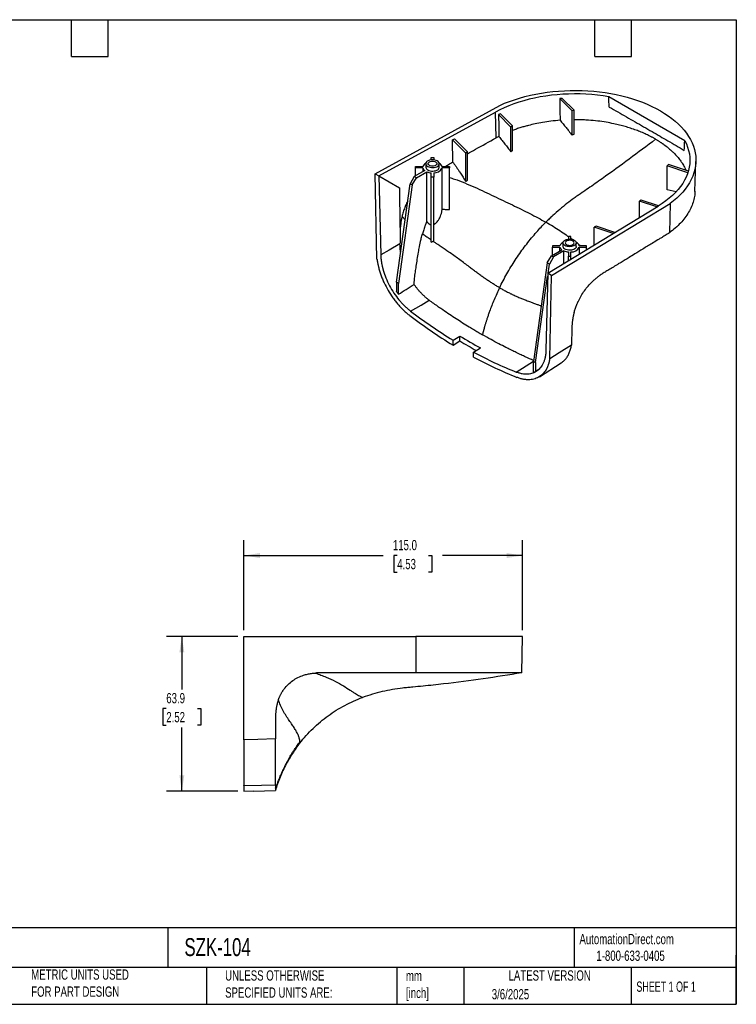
# Model space of a CAD drawing. Header units: millimetres. Extents: x 13 to 546, y 13 to 419.
# Tile 3 of 3: x 250 to 546, y 13 to 419. Entities that reach past the tile are written whole.
import ezdxf

# ---------------------------------------------------------------- set-up
doc = ezdxf.new("R2010")
doc.units = ezdxf.units.MM
doc.header["$LTSCALE"] = 2
doc.linetypes.add('SLD-Solid', pattern=[0])
doc.layers.add('DIMENSIONS', color=140, linetype='SLD-Solid', lineweight=25)
doc.layers.add('TEXT', color=140, linetype='SLD-Solid', lineweight=25)
doc.styles.add('SLDTEXTSTYLE0', font='TXT', dxfattribs={"width": 0.7})
doc.styles.add('SLDTEXTSTYLE1', font='TXT', dxfattribs={"width": 0.65})
doc.dimstyles.new('SLDDIMSTYLE0', dxfattribs={"dimtxt": 4.316016, "dimasz": 6.604, "dimexe": 0, "dimexo": 0.0625, "dimgap": 1.079004, "dimtad": 0, "dimtih": 1, "dimtoh": 1, "dimrnd": 1e-09, "dimzin": 4, "dimdsep": 46, "dimtxsty": 'SLDTEXTSTYLE0', "dimsah": 1, "dimcen": 0.09, "dimadec": 0, "dimazin": 1, "dimtfac": 1, "dimtofl": 0, "dimtmove": 0, "dimatfit": 3, "dimfxl": 0, "dimfrac": 2, "dimtolj": 1, "dimtzin": 12, "dimarcsym": 0})
doc.dimstyles.new('SLDDIMSTYLE1', dxfattribs={"dimtxt": 4.316016, "dimasz": 6.604, "dimexe": 0, "dimexo": 0.0625, "dimgap": 1.079004, "dimtad": 0, "dimtih": 1, "dimtoh": 1, "dimrnd": 1e-09, "dimzin": 12, "dimdsep": 46, "dimtxsty": 'SLDTEXTSTYLE0', "dimsah": 1, "dimcen": 0.09, "dimadec": 0, "dimazin": 3, "dimtfac": 1, "dimtofl": 0, "dimtmove": 0, "dimatfit": 3, "dimfxl": 0, "dimfrac": 2, "dimtolj": 1, "dimtzin": 12, "dimarcsym": 0})

# ---------------------------------------------------------------- blocks, each defined once
blk = doc.blocks.new('_D_1')
at = {"layer": 'DIMENSIONS'}
for p, q in [((340.41, 164.55), (311, 164.55)), ((317.35, 164.55), (317.35, 142.58)), ((310.94, 134.75), (309.49, 134.75)), ((309.49, 134.75), (309.49, 127.89)), ((323.77, 134.75), (325.21, 134.75)), ((325.21, 134.75), (325.21, 127.89)), ((309.49, 127.89), (310.94, 127.89)), ((317.35, 100.64), (317.35, 126.93)), ((325.21, 127.89), (323.77, 127.89)), ((340.41, 100.64), (311, 100.64))]:
    blk.add_line(p, q, dxfattribs=at)
for points in [[(317.35, 164.55), (316.34, 157.95), (318.37, 157.95)], [(317.35, 100.64), (318.37, 107.24), (316.34, 107.24)]]:
    blk.add_solid(points, dxfattribs=at)
at = {"layer": 'DIMENSIONS', "char_height": 4.233, "attachment_point": 1, "style": 'SLDTEXTSTYLE0'}
for s, insert in [('63.9', (310.94, 141.18)), ('2.52', (310.94, 133.35))]:
    blk.add_mtext(s, dxfattribs=dict(at, insert=insert))
blk = doc.blocks.new('_D_2')
at = {"layer": 'DIMENSIONS'}
for p, q in [((342.95, 167.09), (342.95, 204.28)), ((457.95, 167.09), (457.95, 204.28)), ((342.95, 197.93), (400.38, 197.93)), ((406.22, 197.93), (404.77, 197.93)), ((404.77, 197.93), (404.77, 191.08)), ((419.05, 197.93), (420.5, 197.93)), ((420.5, 197.93), (420.5, 191.08)), ((457.95, 197.93), (424.9, 197.93)), ((404.77, 191.08), (406.22, 191.08)), ((420.5, 191.08), (419.05, 191.08))]:
    blk.add_line(p, q, dxfattribs=at)
for points in [[(342.95, 197.93), (349.55, 196.92), (349.55, 198.95)], [(457.95, 197.93), (451.34, 198.95), (451.34, 196.92)]]:
    blk.add_solid(points, dxfattribs=at)
at = {"layer": 'DIMENSIONS', "char_height": 4.233, "attachment_point": 1, "style": 'SLDTEXTSTYLE0'}
for s, insert in [('115.0', (404.43, 204.36)), ('4.53', (406.22, 196.53))]:
    blk.add_mtext(s, dxfattribs=dict(at, insert=insert))

msp = doc.modelspace()

# ---------------------------------------------------------------- linework, layer by layer
for p, q in [((473.245, 386.565), (478.366, 381.445)), ((474.325, 386.64), (479.232, 381.733)), ((524.839, 369.132), (493.465, 387.244)), ((397.076, 355.532), (448.584, 383.749)), ((398.69, 354.601), (446.757, 380.933)), ((446.989, 370.304), (446.757, 380.933)), ((447.989, 379.911), (453.093, 374.808)), ((448.759, 380.296), (453.825, 375.23)), ((479.232, 381.733), (478.366, 381.445)), ((478.366, 371.471), (478.366, 381.445)), ((479.232, 371.825), (479.232, 381.733)), ((453.825, 375.23), (453.093, 374.808)), ((453.093, 364.593), (453.093, 374.808)), ((453.825, 365.043), (453.825, 375.23)), ((429.022, 369.543), (429.795, 369.966)), ((429.795, 369.966), (435.253, 364.509)), ((479.232, 371.825), (478.366, 371.471)), ((429.172, 360.351), (429.022, 369.543)), ((429.022, 369.543), (434.495, 364.071)), ((420.264, 361.216), (420.264, 362.226)), ((420.264, 362.226), (421.264, 362.226)), ((421.264, 362.226), (421.264, 361.216)), ((435.253, 364.509), (434.495, 364.071)), ((434.495, 352.275), (434.495, 364.071)), ((435.253, 352.821), (435.253, 364.509)), ((413.764, 357.897), (413.764, 358.474)), ((413.764, 358.474), (416.795, 358.474)), ((416.795, 357.897), (413.764, 357.897)), ((413.764, 354.634), (413.764, 357.897)), ((416.795, 357.897), (416.795, 356.384)), ((418.014, 359.655), (418.014, 358.185)), ((423.514, 358.185), (423.514, 359.655)), ((424.732, 358.474), (427.764, 358.474)), ((427.764, 357.897), (424.732, 357.897)), ((424.732, 340.904), (424.732, 357.897)), ((427.764, 358.474), (427.764, 357.897)), ((427.764, 340.71), (427.764, 357.897)), ((518.123, 359.282), (517.623, 358.782)), ((517.623, 348.809), (517.623, 358.782)), ((526.126, 355.948), (517.623, 358.782)), ((526.312, 356.553), (518.123, 359.282)), ((529.051, 348.236), (529.445, 360.509)), ((397.076, 355.532), (398.69, 354.601)), ((397.865, 320.271), (397.076, 355.532)), ((398.69, 354.601), (399.419, 322.009)), ((398.69, 354.601), (407.083, 349.754)), ((413.268, 354.348), (411.551, 351.374)), ((412.4, 350.885), (414.117, 353.858)), ((417.543, 356.816), (413.268, 354.348)), ((414.117, 353.858), (413.268, 354.348)), ((414.117, 353.858), (418.392, 356.326)), ((418.392, 335.809), (418.392, 356.326)), ((420.264, 354.144), (420.264, 355.894)), ((421.264, 354.144), (420.264, 354.144)), ((420.264, 327.276), (420.264, 354.144)), ((421.264, 355.894), (421.264, 354.144)), ((421.264, 327.78), (421.264, 354.144)), ((405.844, 310.7), (411.551, 351.374)), ((412.4, 350.885), (406.692, 310.21)), ((411.551, 351.374), (412.4, 350.885)), ((521.296, 348.066), (517.623, 348.809)), ((468.294, 314.419), (513.908, 342.168)), ((469.908, 313.487), (518.786, 343.222)), ((506.858, 344.615), (506.126, 344.192)), ((506.126, 337.434), (506.126, 344.192)), ((513.304, 341.8), (506.126, 344.192)), ((514.011, 342.231), (506.858, 344.615)), ((518.786, 343.222), (518.488, 331.122)), ((409.469, 336.534), (408.186, 337.826)), ((488.286, 333.893), (487.528, 333.456)), ((487.528, 326.12), (487.528, 333.456)), ((495.319, 330.859), (487.528, 333.456)), ((496.051, 331.305), (488.286, 333.893)), ((476.832, 329.57), (476.832, 328.56)), ((477.832, 329.57), (476.832, 329.57)), ((477.832, 328.56), (477.832, 329.57)), ((470.332, 325.818), (470.332, 325.24)), ((473.364, 325.818), (470.332, 325.818)), ((470.332, 325.24), (473.364, 325.24)), ((470.332, 321.978), (470.332, 325.24)), ((473.364, 323.728), (473.364, 325.24)), ((474.582, 326.999), (474.582, 325.529)), ((478.262, 328.468), (477.832, 328.778)), ((480.082, 325.529), (480.082, 326.999)), ((481.745, 325.818), (481.032, 326.372)), ((484.332, 325.818), (481.301, 325.818)), ((481.301, 325.24), (484.332, 325.24)), ((481.301, 325.24), (481.301, 322.332)), ((484.332, 325.24), (484.332, 325.818)), ((484.332, 324.176), (484.332, 325.24)), ((468.12, 318.718), (469.837, 321.692)), ((470.686, 321.202), (468.969, 318.228)), ((469.837, 321.692), (474.112, 324.16)), ((469.837, 321.692), (470.686, 321.202)), ((474.96, 323.67), (470.686, 321.202)), ((474.96, 318.474), (474.96, 323.67)), ((476.832, 323.238), (476.832, 321.488)), ((476.832, 321.488), (477.832, 321.488)), ((476.832, 319.613), (476.832, 321.488)), ((477.832, 321.488), (477.832, 323.238)), ((477.832, 320.222), (477.832, 321.488)), ((468.12, 318.718), (462.412, 278.044)), ((468.969, 318.228), (468.12, 318.718)), ((468.447, 314.512), (468.969, 318.228)), ((463.261, 277.554), (468.266, 313.224)), ((468.294, 314.419), (467.564, 282.67)), ((469.908, 313.487), (468.294, 314.419)), ((469.118, 279.137), (469.908, 313.487)), ((406.692, 310.21), (405.844, 310.7)), ((405.844, 310.7), (405.844, 307.013)), ((406.692, 305.784), (406.692, 310.21)), ((429.249, 286.816), (432.077, 288.534)), ((429.249, 284.773), (429.249, 286.816)), ((429.249, 284.773), (432.077, 286.491)), ((432.077, 286.491), (432.077, 288.534)), ((437.734, 281.917), (440.563, 283.636)), ((437.734, 279.874), (437.734, 281.917)), ((462.412, 278.044), (463.261, 277.554)), ((462.412, 273.617), (462.412, 278.044)), ((463.261, 277.554), (463.261, 273.867)), ((464.85, 271.722), (473.81, 277.405)), ((464.578, 274.694), (463.261, 273.867)), ((342.947, 121.926), (342.947, 164.552)), ((342.947, 164.552), (413.932, 164.552)), ((413.932, 164.552), (413.901, 149.553)), ((457.947, 164.552), (413.932, 164.552)), ((457.554, 149.552), (457.947, 164.552)), ((342.947, 102.97), (342.947, 103.143)), ((342.947, 102.97), (342.947, 100.641)), ((342.947, 100.641), (346.947, 100.746)), ((346.947, 100.657), (355.997, 100.894)), ((346.947, 100.657), (346.947, 100.746))]:
    msp.add_line(p, q)
at = {"flags": 128}
for points in [[(493.465, 387.244), (491.16, 387.618), (488.826, 387.925), (486.467, 388.163), (484.091, 388.333), (481.703, 388.433), (479.309, 388.464), (476.916, 388.425), (474.529, 388.316), (472.155, 388.138), (469.799, 387.891), (467.468, 387.576), (465.167, 387.194), (462.902, 386.745), (460.68, 386.231), (458.505, 385.653), (456.384, 385.012), (454.321, 384.311), (452.322, 383.55), (450.391, 382.732), (448.535, 381.859), (446.757, 380.933)], [(448.584, 383.749), (450.522, 384.584), (452.527, 385.364), (454.595, 386.087), (456.721, 386.752), (458.901, 387.356), (461.128, 387.899), (463.398, 388.379), (465.706, 388.795), (468.046, 389.146), (470.413, 389.432), (472.801, 389.651), (475.204, 389.803), (477.617, 389.888), (480.035, 389.905), (482.451, 389.856), (484.86, 389.738), (487.257, 389.554), (489.635, 389.303), (491.99, 388.985), (494.315, 388.603), (496.606, 388.156), (498.856, 387.646), (501.061, 387.073), (503.216, 386.44), (505.314, 385.747), (507.353, 384.996), (509.326, 384.19), (511.229, 383.329), (513.058, 382.416), (514.809, 381.453), (516.477, 380.443), (518.058, 379.387), (519.549, 378.288), (520.946, 377.149), (522.246, 375.972), (523.446, 374.761), (524.544, 373.517), (525.536, 372.244), (526.42, 370.945), (527.194, 369.622), (527.857, 368.28), (528.406, 366.921), (528.841, 365.548), (529.16, 364.164), (529.364, 362.774), (529.45, 361.379), (529.42, 359.983), (529.273, 358.59), (529.009, 357.202), (528.629, 355.824), (528.135, 354.458), (527.527, 353.107), (526.806, 351.775), (525.974, 350.464), (525.034, 349.178), (523.987, 347.92), (522.836, 346.692), (521.584, 345.499), (520.233, 344.341), (518.786, 343.222)], [(473.245, 386.565), (473.331, 381.526), (473.399, 377.567)], [(447.989, 379.911), (448.07, 374.872), (448.134, 370.913)], [(524.839, 369.132), (525.488, 367.801), (526.019, 366.453), (526.432, 365.092), (526.726, 363.72), (526.899, 362.342), (526.953, 360.96), (526.885, 359.578), (526.697, 358.2), (526.389, 356.83), (525.961, 355.47), (525.416, 354.124), (524.753, 352.796), (523.976, 351.488), (523.085, 350.205), (522.084, 348.95), (520.974, 347.725), (519.759, 346.534), (518.441, 345.38), (517.024, 344.266), (515.512, 343.194), (513.908, 342.168)], [(418.819, 358.533), (419.266, 358.324), (419.778, 358.173), (420.334, 358.087), (420.908, 358.07), (421.476, 358.122), (422.012, 358.241), (422.494, 358.421), (422.901, 358.656), (423.214, 358.934), (423.42, 359.244), (423.51, 359.572), (423.48, 359.903), (423.331, 360.224), (423.07, 360.52), (422.708, 360.778), (422.262, 360.987), (421.749, 361.137), (421.194, 361.223), (420.62, 361.241), (420.052, 361.189), (419.515, 361.07), (419.033, 360.889), (418.627, 360.654), (418.313, 360.376), (418.107, 360.066), (418.018, 359.738), (418.048, 359.407), (418.196, 359.086), (418.457, 358.791), (418.819, 358.533)], [(418.819, 357.063), (419.266, 356.854), (419.778, 356.703), (420.334, 356.617), (420.908, 356.6), (421.476, 356.652), (422.012, 356.771), (422.494, 356.952), (422.901, 357.186), (423.214, 357.465), (423.42, 357.774), (423.51, 358.102), (423.514, 358.185)], [(419.484, 358.916), (419.196, 359.133), (419.015, 359.385), (418.954, 359.655), (419.015, 359.926), (419.196, 360.178), (419.484, 360.394), (419.859, 360.56), (420.295, 360.664), (420.764, 360.7), (421.232, 360.664), (421.669, 360.56), (422.044, 360.394), (422.331, 360.178), (422.512, 359.926), (422.574, 359.655), (422.512, 359.385), (422.331, 359.133), (422.044, 358.916), (421.669, 358.75), (421.232, 358.646), (420.764, 358.61), (420.295, 358.646), (419.859, 358.75), (419.484, 358.916)], [(407.352, 326.561), (402.91, 324.012), (399.419, 322.009)], [(475.388, 325.876), (475.026, 326.134), (474.765, 326.43), (474.616, 326.75), (474.586, 327.082), (474.676, 327.41), (474.882, 327.72), (475.195, 327.998), (475.602, 328.233), (476.084, 328.413), (476.621, 328.532), (477.188, 328.584), (477.763, 328.567), (478.318, 328.481), (478.83, 328.33), (479.277, 328.121), (479.639, 327.863), (479.9, 327.568), (480.048, 327.247), (480.079, 326.916), (479.989, 326.588), (479.783, 326.278), (479.469, 326), (479.063, 325.765), (478.581, 325.584), (478.044, 325.465), (477.476, 325.413), (476.902, 325.431), (476.347, 325.517), (475.835, 325.667), (475.388, 325.876)], [(480.082, 325.529), (480.079, 325.446), (479.989, 325.118), (479.783, 324.808), (479.469, 324.53), (479.063, 324.295), (478.581, 324.115), (478.044, 323.996), (477.476, 323.944), (476.902, 323.961), (476.347, 324.047), (475.835, 324.198), (475.388, 324.406)], [(476.052, 326.26), (476.427, 326.094), (476.864, 325.99), (477.332, 325.954), (477.801, 325.99), (478.237, 326.094), (478.612, 326.26), (478.9, 326.476), (479.081, 326.728), (479.142, 326.999), (479.081, 327.269), (478.9, 327.521), (478.612, 327.738), (478.237, 327.904), (477.801, 328.008), (477.332, 328.044), (476.864, 328.008), (476.427, 327.904), (476.052, 327.738), (475.765, 327.521), (475.584, 327.269), (475.522, 326.999), (475.584, 326.728), (475.765, 326.476), (476.052, 326.26)], [(411.675, 298.838), (416.032, 301.324), (419.456, 303.278)], [(478.076, 284.819), (473.059, 281.637), (469.118, 279.137)], [(455.308, 273.649), (459.428, 276.273), (462.432, 278.186)], [(355.948, 122.219), (348.667, 122.055), (342.947, 121.926)], [(342.947, 102.97), (350.227, 103.131), (355.947, 103.258)]]:
    msp.add_lwpolyline(points, dxfattribs=at)
for centre, radius, start, end in [((479.4, 305.783), 81.016, 93.59146, 94.35687), ((470.561, 335.775), 49.573, 116.09167, 117.08625), ((419.005, 357.767), 2.32, 114.54999, 162.24577), ((418.673, 358.397), 1.943, 194.91781, 234.45149), ((419.376, 358.312), 1.368, 185.32934, 245.9908), ((421.509, 359.476), 3.59, 266.0888, 333.90582), ((422.468, 357.717), 2.388, 18.47127, 64.73297), ((420.642, 361.807), 5.925, 247.68232, 266.34372), ((475.628, 325.061), 2.388, 115.26703, 161.52873), ((475.241, 325.741), 1.943, 194.91781, 234.45149), ((475.944, 325.656), 1.368, 185.32934, 245.9908), ((478.077, 326.819), 3.59, 266.0888, 333.90582), ((479.091, 325.11), 2.32, 17.75423, 65.45001), ((477.21, 329.151), 5.925, 247.68232, 266.34372), ((543.288, 470.681), 218.098, 232.79192, 238.47437), ((541.966, 470.445), 215.464, 232.79275, 238.45713), ((530.724, 449.615), 188.887, 238.51654, 241.48884), ((532.509, 450.634), 192.43, 238.53942, 240.85731), ((516.032, 425.521), 163.562, 241.39922, 248.20677), ((517.081, 425.284), 165.65, 241.37973, 248.20655)]:
    msp.add_arc(centre, radius, start, end)
for points in [[(493.664, 383.046), (493.597, 384.446), (493.531, 385.845), (493.465, 387.244)], [(524.64, 365.164), (524.707, 366.487), (524.773, 367.809), (524.839, 369.132)], [(453.825, 365.043), (453.581, 364.893), (453.337, 364.743), (453.093, 364.593)], [(518.487, 331.124), (518.484, 331.122), (518.48, 331.119), (518.477, 331.117)], [(406.692, 305.784), (408.85, 307.13), (411.008, 308.477), (413.166, 309.825)], [(406.692, 305.784), (406.402, 306.186), (406.119, 306.596), (405.844, 307.013)], [(413.901, 149.554), (413.896, 149.554), (413.891, 149.554), (413.886, 149.554)]]:
    msp.add_open_spline(points, degree=3)
for points, knots in [([(493.664, 383.046), (494.856, 382.369), (497.233, 381.018), (500.79, 378.987), (504.33, 376.959), (507.853, 374.932), (512.371, 372.323), (517.964, 369.075), (522.389, 366.483), (524.64, 365.164)], [0, 0, 0, 0, 0.1153887, 0.2302255, 0.3445108, 0.458245, 0.5714286, 0.7820255, 1, 1, 1, 1]), ([(473.399, 377.567), (472.137, 377.453), (469.708, 377.235), (466.273, 376.721), (463.18, 376.13), (460.767, 375.563), (458.823, 375.043), (457.157, 374.553), (455.453, 374.006), (454.337, 373.592), (453.825, 373.403)], [0, 0, 0, 0, 0.1820161, 0.3504221, 0.5052165, 0.6463982, 0.7218019, 0.8107423, 0.9132187, 1, 1, 1, 1]), ([(473.399, 377.567), (473.606, 377.315), (474.02, 376.81), (474.642, 376.056), (475.263, 375.3), (476.049, 374.339), (477.083, 373.065), (477.91, 372.037), (478.366, 371.471)], [0, 0, 0, 0, 0.1250028, 0.2500055, 0.3749898, 0.5000049, 0.7243588, 1, 1, 1, 1]), ([(495.566, 376.165), (494.512, 376.375), (492.326, 376.81), (488.836, 377.295), (485.691, 377.59), (483.004, 377.737), (481.037, 377.799), (479.779, 377.796), (479.232, 377.795)], [0, 0, 0, 0, 0.2004399, 0.415588, 0.645443, 0.7735015, 0.9015597, 1, 1, 1, 1]), ([(512.802, 369.778), (512.65, 369.865), (512.345, 370.04), (511.88, 370.297), (511.409, 370.551), (510.768, 370.888), (509.958, 371.295), (508.602, 371.941), (506.897, 372.686), (504.73, 373.534), (502.554, 374.294), (500.65, 374.883), (499.136, 375.307), (497.959, 375.614), (496.773, 375.901), (495.969, 376.077), (495.566, 376.165)], [0, 0, 0, 0, 0.0312539, 0.0625138, 0.0937985, 0.1251218, 0.188748, 0.2502411, 0.3811071, 0.5000035, 0.6306293, 0.7500961, 0.8132408, 0.8749089, 0.937512, 1, 1, 1, 1]), ([(435.253, 363.783), (436.323, 364.388), (440.234, 366.598), (444.147, 368.745), (446.989, 370.304)], [0, 0, 0, 0, 0.2737506, 1, 1, 1, 1]), ([(448.134, 370.913), (447.941, 370.813), (447.555, 370.613), (447.178, 370.407), (446.989, 370.304)], [0, 0, 0, 0, 0.499866, 1, 1, 1, 1]), ([(448.134, 370.913), (448.59, 370.343), (449.419, 369.308), (450.659, 367.743), (451.856, 366.209), (452.679, 365.133), (453.093, 364.593)], [0, 0, 0, 0, 0.2753862, 0.5000081, 0.7489593, 1, 1, 1, 1]), ([(512.802, 369.778), (505.666, 364.273), (498.323, 358.828), (489.79, 352.785), (488.838, 352.115), (486.927, 350.777), (485.968, 350.109), (484.049, 348.782), (483.091, 348.122), (481.655, 347.14), (481.175, 346.815), (480.196, 346.144), (479.698, 345.799), (478.203, 344.733), (477.211, 343.99), (475.235, 342.444), (474.251, 341.64), (472.297, 339.974), (471.327, 339.113), (469.886, 337.782), (469.408, 337.331), (468.695, 336.646), (468.458, 336.417), (468.104, 336.069), (467.986, 335.953), (467.809, 335.778), (467.75, 335.72), (467.632, 335.603), (467.572, 335.543), (467.515, 335.486)], [0, 0, 0, 0, 0.5, 0.5, 0.5625, 0.5625, 0.625, 0.625, 0.6875, 0.6875, 0.71875, 0.71875, 0.75, 0.75, 0.8125, 0.8125, 0.875, 0.875, 0.9375, 0.9375, 0.96875, 0.96875, 0.984375, 0.984375, 0.9921875, 0.9921875, 0.9960938, 0.9960938, 1, 1, 1, 1]), ([(512.802, 369.778), (512.966, 369.682), (513.285, 369.497), (513.74, 369.222), (514.161, 368.962), (514.548, 368.715), (514.904, 368.484), (515.228, 368.268), (515.523, 368.068), (515.787, 367.885), (516.024, 367.719), (516.759, 367.194), (517.859, 366.353), (519.222, 365.187), (520.515, 363.963), (521.563, 362.838), (522.399, 361.826), (522.945, 361.108), (523.398, 360.468), (523.658, 360.065), (523.779, 359.878)], [0, 0, 0, 0, 0.0339417, 0.0659018, 0.0958803, 0.1238771, 0.1498924, 0.1739261, 0.1959781, 0.2160485, 0.2341373, 0.2502444, 0.3863646, 0.5000058, 0.6059907, 0.750097, 0.8244095, 0.890831, 0.9493613, 1, 1, 1, 1]), ([(425.865, 358.474), (426.371, 358.76), (427.473, 359.383), (428.575, 360.011), (429.172, 360.351)], [0, 0, 0, 0, 0.4587062, 1, 1, 1, 1]), ([(429.172, 360.351), (429.425, 359.985), (429.918, 359.272), (430.635, 358.223), (431.311, 357.225), (431.944, 356.277), (432.536, 355.38), (433.086, 354.534), (433.593, 353.738), (434.059, 352.994), (434.354, 352.508), (434.495, 352.275)], [0, 0, 0, 0, 0.1409519, 0.2744122, 0.4003908, 0.5188991, 0.629951, 0.7335635, 0.8297573, 0.9185584, 1, 1, 1, 1]), ([(523.779, 359.878), (523.946, 359.608), (524.292, 359.046), (524.763, 358.156), (525.117, 357.427), (525.288, 356.991), (525.331, 356.879)], [0, 0, 0, 0, 0.2752905, 0.5723513, 0.891182, 1, 1, 1, 1]), ([(427.764, 353.984), (428.459, 353.764), (430.59, 353.089), (434.067, 351.729), (438.185, 349.977), (442.202, 348.128), (446.131, 346.262), (449.981, 344.42), (453.745, 342.621), (457.409, 340.852), (460.946, 339.084), (464.343, 337.294), (466.458, 336.088), (467.515, 335.486)], [0, 0, 0, 0, 0.0471573, 0.1445001, 0.2413131, 0.3372327, 0.4322663, 0.5266415, 0.6208161, 0.7151992, 0.8099871, 0.9050607, 1, 1, 1, 1]), ([(407.083, 349.754), (407.085, 349.644), (407.086, 349.534), (407.088, 349.424), (407.096, 348.983), (407.103, 348.543), (407.11, 348.103), (407.117, 347.662), (407.125, 347.222), (407.132, 346.782), (407.139, 346.342), (407.146, 345.901), (407.154, 345.461), (407.161, 345.021), (407.168, 344.58), (407.175, 344.14), (407.183, 343.7), (407.19, 343.259), (407.197, 342.819), (407.201, 342.599), (407.204, 342.379), (407.208, 342.159), (407.215, 341.718), (407.222, 341.278), (407.23, 340.838), (407.237, 340.397), (407.244, 339.957), (407.251, 339.517), (407.258, 339.076), (407.265, 338.636), (407.273, 338.196), (407.28, 337.755), (407.287, 337.315), (407.294, 336.874), (407.297, 336.654), (407.301, 336.434), (407.304, 336.214), (407.311, 335.773), (407.318, 335.333), (407.325, 334.893), (407.332, 334.452), (407.34, 334.012), (407.347, 333.571), (407.354, 333.13), (407.361, 332.688), (407.368, 332.247), (407.375, 331.805), (407.382, 331.364), (407.388, 330.922)], [0, 0, 0, 0, 0.000398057, 0.000398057, 0.000398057, 0.001990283, 0.001990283, 0.001990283, 0.003582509, 0.003582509, 0.003582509, 0.005174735, 0.005174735, 0.005174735, 0.006766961, 0.006766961, 0.006766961, 0.008359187, 0.008359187, 0.008359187, 0.0091553, 0.0091553, 0.0091553, 0.010747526, 0.010747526, 0.010747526, 0.012339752, 0.012339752, 0.012339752, 0.013931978, 0.013931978, 0.013931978, 0.015524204, 0.015524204, 0.015524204, 0.016320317, 0.016320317, 0.016320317, 0.017912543, 0.017912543, 0.017912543, 0.019504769, 0.019504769, 0.019504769, 0.021100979, 0.021100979, 0.021100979, 0.02269719, 0.02269719, 0.02269719, 0.02269719]), ([(435.253, 352.821), (435.126, 352.731), (434.959, 352.611), (434.76, 352.468), (434.634, 352.377), (434.549, 352.315), (434.495, 352.275)], [0, 0, 0, 0, 0.4999989, 0.6632628, 0.7857112, 1, 1, 1, 1]), ([(529.011, 348.266), (528.997, 347.752), (528.961, 346.429), (528.5, 344.311), (527.679, 341.932), (526.497, 339.603), (524.984, 337.338), (523.138, 335.158), (520.999, 333.067), (519.325, 331.771), (518.488, 331.122)], [0, 0, 0, 0, 0.0832882, 0.214247, 0.3452058, 0.4761647, 0.6071235, 0.7380823, 0.8690412, 1, 1, 1, 1]), ([(410.553, 344.257), (410.392, 343.944), (409.931, 343.048), (409.305, 341.516), (408.659, 339.677), (408.345, 338.448), (408.186, 337.826)], [0, 0, 0, 0, 0.149797, 0.4288077, 0.7112047, 1, 1, 1, 1]), ([(408.186, 337.826), (408.152, 337.681), (408.088, 337.403), (408.004, 337.009), (407.934, 336.654), (407.875, 336.34), (407.792, 335.867), (407.687, 335.187), (407.563, 334.213), (407.482, 333.334), (407.429, 332.488), (407.403, 331.75), (407.393, 331.198), (407.389, 330.922)], [0, 0, 0, 0, 0.0609126, 0.1162302, 0.1660829, 0.2104648, 0.249392, 0.3669497, 0.500598, 0.6694158, 0.7505607, 0.8752777, 1, 1, 1, 1]), ([(421.264, 334.598), (421.312, 334.618), (421.41, 334.659), (421.556, 334.732), (421.703, 334.816), (421.851, 334.912), (422, 335.019), (422.15, 335.138), (422.3, 335.269), (422.449, 335.411), (422.598, 335.565), (422.885, 335.888), (423.301, 336.452), (423.745, 337.241), (424.128, 338.127), (424.386, 338.921), (424.562, 339.665), (424.672, 340.281), (424.712, 340.696), (424.732, 340.904)], [0, 0, 0, 0, 0.0209722, 0.0427713, 0.0654428, 0.0890272, 0.1135605, 0.1390745, 0.1655977, 0.1931553, 0.2217699, 0.2514615, 0.3658052, 0.5011868, 0.6116881, 0.7503986, 0.8335276, 0.9167281, 1, 1, 1, 1]), ([(424.732, 340.904), (425.315, 340.865), (426.325, 340.799), (427.336, 340.737), (427.764, 340.71)], [0, 0, 0, 0, 0.5766041, 1, 1, 1, 1]), ([(418.392, 335.809), (418.333, 335.67), (418.217, 335.391), (418.047, 334.971), (417.881, 334.547), (417.72, 334.121), (417.562, 333.692), (417.361, 333.128), (417.123, 332.425), (416.851, 331.573), (416.683, 330.998), (416.597, 330.707)], [0, 0, 0, 0, 0.0820853, 0.1646145, 0.2476166, 0.3311214, 0.4151598, 0.4997642, 0.6617002, 0.8283808, 1, 1, 1, 1]), ([(418.392, 335.809), (418.433, 335.749), (418.515, 335.63), (418.644, 335.463), (418.775, 335.309), (418.908, 335.167), (419.043, 335.039), (419.201, 334.906), (419.385, 334.774), (419.598, 334.651), (419.816, 334.556), (420.038, 334.487), (420.189, 334.464), (420.264, 334.453)], [0, 0, 0, 0, 0.0924365, 0.1810317, 0.2659139, 0.347229, 0.4251428, 0.499844, 0.6066169, 0.7090583, 0.8080824, 0.9047004, 1, 1, 1, 1]), ([(448.448, 308.473), (448.679, 308.947), (448.914, 309.421), (449.153, 309.893), (450.132, 311.83), (451.181, 313.754), (452.292, 315.647), (453.403, 317.54), (454.577, 319.403), (455.803, 321.218), (457.029, 323.033), (458.307, 324.801), (459.626, 326.506), (460.945, 328.211), (462.304, 329.854), (463.69, 331.421), (464.946, 332.84), (466.224, 334.197), (467.514, 335.486)], [0.07000532, 0.07000532, 0.07000532, 0.07000532, 0.0926197, 0.0926197, 0.0926197, 0.1852394, 0.1852394, 0.1852394, 0.27785911, 0.27785911, 0.27785911, 0.37047881, 0.37047881, 0.37047881, 0.46309851, 0.46309851, 0.46309851, 0.54695953, 0.54695953, 0.54695953, 0.54695953]), ([(476.832, 329.499), (476.539, 329.711), (475.466, 330.49), (473.373, 331.908), (470.579, 333.694), (468.536, 334.889), (467.515, 335.486)], [0, 0, 0, 0, 0.1110558, 0.4069157, 0.7036674, 1, 1, 1, 1]), ([(407.389, 330.922), (407.386, 330.729), (407.379, 330.293), (407.372, 329.566), (407.365, 328.757), (407.36, 327.739), (407.355, 327.013), (407.352, 326.561)], [0, 0, 0, 0, 0.13236823, 0.29893434, 0.49984006, 0.68878021, 1, 1, 1, 1]), ([(413.166, 309.825), (413.181, 310.028), (413.211, 310.438), (413.264, 311.064), (413.326, 311.71), (413.414, 312.558), (413.54, 313.638), (413.753, 315.281), (414.068, 317.464), (414.487, 320.179), (414.924, 322.879), (415.311, 325.09), (415.634, 326.744), (415.887, 327.928), (416.127, 328.946), (416.352, 329.833), (416.517, 330.418), (416.597, 330.707)], [0, 0, 0, 0, 0.030171, 0.0611257, 0.092869, 0.1254056, 0.1856751, 0.2506226, 0.3640335, 0.5010875, 0.6411991, 0.7514991, 0.8167549, 0.8760269, 0.9184862, 0.9597993, 1, 1, 1, 1]), ([(420.264, 328.151), (420.023, 328.316), (419.538, 328.647), (418.809, 329.15), (418.075, 329.661), (417.337, 330.179), (416.845, 330.53), (416.597, 330.707)], [0, 0, 0, 0, 0.1963436, 0.394539, 0.59457, 0.7964175, 1, 1, 1, 1]), ([(518.477, 331.117), (518.459, 331.105), (518.422, 331.082), (518.348, 331.036), (518.218, 330.955), (517.958, 330.793), (517.439, 330.471), (516.697, 330.012), (515.988, 329.577), (515.396, 329.214), (514.684, 328.783), (513.317, 327.949), (510.856, 326.452), (507.709, 324.535), (504.537, 322.603), (501.538, 320.776), (499.268, 319.39), (497.444, 318.276), (496.388, 317.63), (495.389, 317.02), (494.448, 316.446), (493.564, 315.906), (492.738, 315.403), (491.97, 314.934), (491.26, 314.501), (490.607, 314.106), (490.192, 313.828), (489.994, 313.696)], [0, 0, 0, 0, 0.0019526, 0.0039059, 0.0078124, 0.0156253, 0.031251, 0.0625015, 0.0937515, 0.1058899, 0.1250013, 0.1684994, 0.2500004, 0.3842023, 0.4999985, 0.584091, 0.6999966, 0.7391192, 0.7762124, 0.811279, 0.8443205, 0.875338, 0.9043324, 0.9313044, 0.9562543, 0.9791465, 1, 1, 1, 1]), ([(407.608, 323.275), (407.561, 323.59), (407.449, 324.335), (407.365, 325.432), (407.357, 326.201), (407.352, 326.561)], [0, 0, 0, 0, 0.2800805, 0.6621469, 1, 1, 1, 1]), ([(420.264, 327.276), (420.383, 327.341), (420.623, 327.471), (420.87, 327.592), (420.994, 327.653)], [0, 0, 0, 0, 0.4961534, 1, 1, 1, 1]), ([(420.994, 327.653), (421.039, 327.674), (421.128, 327.717), (421.219, 327.759), (421.264, 327.78)], [0, 0, 0, 0, 0.5006173, 1, 1, 1, 1]), ([(448.448, 308.473), (448.232, 308.598), (447.8, 308.849), (447.149, 309.234), (446.497, 309.627), (445.845, 310.029), (445.192, 310.439), (444.54, 310.858), (443.889, 311.285), (443.239, 311.721), (442.59, 312.164), (441.942, 312.615), (441.295, 313.073), (440.648, 313.538), (440.002, 314.009), (439.354, 314.486), (438.706, 314.968), (438.056, 315.456), (437.404, 315.948), (436.749, 316.444), (436.09, 316.943), (435.022, 317.753), (433.524, 318.881), (431.572, 320.325), (429.568, 321.766), (427.158, 323.456), (425.175, 324.815), (423.659, 325.845), (422.893, 326.364), (422.004, 326.967), (421.335, 327.421), (420.994, 327.653)], [0, 0, 0, 0, 0.02508001, 0.05015905, 0.07525494, 0.10037361, 0.12551002, 0.15065367, 0.17578786, 0.20090729, 0.22600675, 0.25108085, 0.27612457, 0.30113777, 0.32612276, 0.35108119, 0.37601417, 0.40092169, 0.42580223, 0.4506593, 0.47550299, 0.50034494, 0.57069477, 0.64122159, 0.7110632, 0.78144337, 0.88938068, 0.91128846, 0.9333242, 0.96599485, 1, 1, 1, 1]), ([(399.419, 322.009), (399.423, 321.879), (399.43, 321.621), (399.45, 321.23), (399.477, 320.837), (399.512, 320.443), (399.553, 320.048), (399.601, 319.652), (399.656, 319.257), (399.718, 318.862), (399.785, 318.468), (399.859, 318.075), (399.938, 317.684), (400.023, 317.294), (400.113, 316.908), (400.208, 316.524), (400.308, 316.143), (400.679, 314.804), (401.473, 312.5), (402.968, 309.294), (404.789, 306.231), (406.336, 304.142), (407.397, 302.886), (407.879, 302.34), (408.379, 301.801), (408.895, 301.271), (409.426, 300.752), (409.971, 300.246), (410.529, 299.757), (411.097, 299.283), (411.482, 298.987), (411.675, 298.838)], [0, 0, 0, 0, 0.0164412, 0.032808, 0.0490929, 0.0652884, 0.0813872, 0.0973822, 0.1132662, 0.1290325, 0.1446742, 0.1601848, 0.175558, 0.1907874, 0.2058673, 0.2207916, 0.235555, 0.250152, 0.3760435, 0.4999815, 0.6239126, 0.7498015, 0.7758711, 0.8024536, 0.8295174, 0.8570291, 0.8849529, 0.9132516, 0.9418862, 0.9708162, 1, 1, 1, 1]), ([(397.865, 320.271), (397.883, 320.14), (397.919, 319.878), (397.98, 319.484), (398.047, 319.087), (398.12, 318.689), (398.199, 318.289), (398.284, 317.887), (398.375, 317.484), (398.57, 316.671), (398.907, 315.442), (399.447, 313.798), (400.075, 312.158), (401.025, 309.987), (402.413, 307.326), (404.038, 304.8), (405.452, 302.902), (406.567, 301.544), (407.723, 300.266), (408.718, 299.273), (409.53, 298.522), (410.148, 297.981), (410.772, 297.463), (411.192, 297.14), (411.402, 296.978)], [0, 0, 0, 0, 0.0156065, 0.0311956, 0.0467733, 0.0623455, 0.0779182, 0.0934972, 0.1090886, 0.1246982, 0.1873856, 0.2500901, 0.3123611, 0.37465, 0.5000267, 0.6244596, 0.687184, 0.7499288, 0.8122031, 0.8744984, 0.9058935, 0.9372432, 0.9685959, 1, 1, 1, 1]), ([(479.24, 298.432), (479.276, 298.56), (479.348, 298.815), (479.465, 299.199), (479.586, 299.581), (479.714, 299.962), (479.847, 300.341), (479.986, 300.719), (480.131, 301.096), (480.281, 301.471), (480.437, 301.845), (480.599, 302.217), (480.767, 302.589), (481.232, 303.582), (482.08, 305.178), (483.437, 307.268), (484.947, 309.204), (486.204, 310.547), (487.126, 311.423), (487.678, 311.918), (488.241, 312.394), (488.816, 312.849), (489.401, 313.287), (489.795, 313.559), (489.994, 313.696)], [0, 0, 0, 0, 0.021317, 0.0425022, 0.0635678, 0.0845261, 0.1053897, 0.1261713, 0.1468837, 0.1675399, 0.1881532, 0.2087365, 0.2293033, 0.2498667, 0.3745168, 0.4991536, 0.6229247, 0.7491014, 0.7897104, 0.8306996, 0.8721482, 0.9141326, 0.9567263, 1, 1, 1, 1]), ([(419.456, 303.278), (419.348, 303.357), (419.129, 303.517), (418.8, 303.77), (418.467, 304.036), (418.13, 304.316), (417.788, 304.61), (417.443, 304.918), (417.095, 305.241), (416.743, 305.58), (416.389, 305.934), (416.032, 306.303), (415.674, 306.688), (415.315, 307.088), (414.954, 307.505), (414.594, 307.938), (414.234, 308.386), (413.875, 308.851), (413.518, 309.33), (413.284, 309.659), (413.166, 309.825)], [0, 0, 0, 0, 0.0470994, 0.0951817, 0.1442536, 0.1943214, 0.2453897, 0.2974624, 0.3505419, 0.4046292, 0.459724, 0.5158242, 0.5729263, 0.631025, 0.6901129, 0.750181, 0.8112181, 0.873211, 0.9361441, 1, 1, 1, 1]), ([(448.448, 308.473), (447.619, 306.768), (446.869, 305.106), (445.498, 301.858), (444.876, 300.27), (444.308, 298.712)], [0, 0, 0, 0, 0.5, 0.5, 1, 1, 1, 1]), ([(448.448, 308.473), (448.635, 308.365), (449.039, 308.131), (449.686, 307.765), (450.429, 307.358), (451.258, 306.914), (452.06, 306.506), (452.745, 306.16), (453.378, 305.844), (454.058, 305.527), (454.828, 305.179), (455.605, 304.834), (456.383, 304.495), (457.162, 304.165), (457.89, 303.868), (458.639, 303.575), (459.45, 303.259), (460.319, 302.93), (461.356, 302.542), (462.558, 302.102), (463.878, 301.615), (464.917, 301.227), (465.461, 301.021), (465.628, 300.958)], [0, 0, 0, 0, 0.03040793, 0.06574243, 0.10560177, 0.15154174, 0.20140224, 0.23649909, 0.26395886, 0.30539402, 0.34777447, 0.39012089, 0.43344768, 0.47684927, 0.52027003, 0.55576305, 0.60356424, 0.65949617, 0.70725513, 0.78827977, 0.88002492, 0.96315562, 1, 1, 1, 1]), ([(419.456, 303.278), (419.786, 303.041), (420.435, 302.573), (421.398, 301.89), (422.336, 301.234), (423.247, 300.605), (424.129, 300.001), (425.631, 298.982), (427.754, 297.562), (430.486, 295.765), (433.215, 294.013), (435.632, 292.502), (437.752, 291.209), (439.56, 290.129), (440.765, 289.428), (441.368, 289.078)], [0, 0, 0, 0, 0.0449768, 0.0887071, 0.1311772, 0.1723601, 0.2122279, 0.2507958, 0.375986, 0.5008063, 0.6242658, 0.7504125, 0.8334346, 0.916641, 1, 1, 1, 1]), ([(444.308, 298.712), (444.218, 298.463), (444.042, 297.976), (443.791, 297.259), (443.555, 296.571), (443.333, 295.91), (443.126, 295.276), (442.932, 294.669), (442.751, 294.089), (442.582, 293.535), (442.424, 293.006), (442.278, 292.504), (442.141, 292.026), (442.015, 291.573), (441.898, 291.146), (441.79, 290.742), (441.69, 290.363), (441.599, 290.008), (441.515, 289.677), (441.439, 289.37), (441.391, 289.173), (441.368, 289.078)], [0, 0, 0, 0, 0.077138, 0.1512938, 0.2225351, 0.2909227, 0.3565083, 0.4193377, 0.4794531, 0.5368926, 0.5916914, 0.6438811, 0.69349, 0.7405428, 0.7850619, 0.8270679, 0.8665796, 0.903614, 0.9381865, 0.970311, 1, 1, 1, 1]), ([(479.24, 298.432), (479.204, 298.3), (479.131, 298.035), (479.03, 297.635), (478.933, 297.229), (478.842, 296.816), (478.756, 296.398), (478.677, 295.974), (478.604, 295.545), (478.538, 295.11), (478.478, 294.67), (478.426, 294.225), (478.381, 293.775), (478.343, 293.32), (478.314, 292.86), (478.294, 292.397), (478.28, 291.928), (478.258, 291.103), (478.228, 289.988), (478.193, 288.652), (478.165, 287.512), (478.139, 286.565), (478.114, 285.81), (478.093, 285.25), (478.081, 284.941), (478.076, 284.819)], [0, 0, 0, 0, 0.0267526, 0.0540441, 0.0818831, 0.1102788, 0.1392403, 0.1687778, 0.198904, 0.2296331, 0.26098, 0.2929597, 0.3255869, 0.3588757, 0.392841, 0.4275017, 0.4628719, 0.4989518, 0.6147108, 0.7157463, 0.8020554, 0.8736338, 0.9304815, 0.9726029, 1, 1, 1, 1]), ([(462.465, 278.421), (461.885, 278.67), (460.646, 279.203), (458.787, 280.05), (456.828, 280.975), (454.858, 281.922), (452.907, 282.885), (450.673, 284.01), (448.027, 285.385), (444.805, 287.12), (442.547, 288.406), (441.368, 289.078)], [0, 0, 0, 0, 0.08402561, 0.17949644, 0.2695187, 0.36787098, 0.46216019, 0.54786527, 0.6845308, 0.83524171, 1, 1, 1, 1]), ([(473.796, 277.426), (474.07, 277.603), (474.734, 278.03), (475.635, 278.953), (476.504, 280.149), (477.205, 281.545), (477.75, 283.092), (477.967, 284.245), (478.076, 284.819)], [0, 0, 0, 0, 0.1233428, 0.298534, 0.474805, 0.6511433, 0.826535, 1, 1, 1, 1]), ([(467.564, 282.67), (467.561, 282.55), (467.554, 282.312), (467.535, 281.96), (467.51, 281.613), (467.478, 281.27), (467.439, 280.932), (467.393, 280.599), (467.341, 280.271), (467.223, 279.625), (466.995, 278.697), (466.586, 277.556), (466.077, 276.521), (465.266, 275.291), (464.018, 274.052), (462.494, 273.25), (461.141, 272.885), (460.063, 272.752), (458.934, 272.76), (457.957, 272.884), (457.157, 273.053), (456.547, 273.216), (455.931, 273.41), (455.516, 273.569), (455.308, 273.649)], [0, 0, 0, 0, 0.0156502, 0.0312787, 0.0468929, 0.0625001, 0.0781077, 0.093723, 0.1093536, 0.1250066, 0.1875318, 0.2500738, 0.3125012, 0.3749462, 0.4999791, 0.6246503, 0.6872528, 0.7498761, 0.8122242, 0.8745939, 0.9059706, 0.9372907, 0.968614, 1, 1, 1, 1]), ([(469.118, 279.137), (469.099, 279.016), (469.059, 278.774), (468.991, 278.418), (468.916, 278.07), (468.834, 277.729), (468.745, 277.395), (468.649, 277.07), (468.547, 276.752), (468.439, 276.442), (468.325, 276.14), (468.204, 275.846), (468.078, 275.561), (467.947, 275.284), (467.81, 275.016), (467.668, 274.756), (467.187, 273.933), (466.231, 272.708), (464.569, 271.445), (462.624, 270.665), (460.998, 270.462), (459.864, 270.485), (459.304, 270.526), (458.724, 270.598), (458.126, 270.703), (457.511, 270.842), (456.881, 271.015), (456.237, 271.222), (455.801, 271.389), (455.582, 271.473)], [0, 0, 0, 0, 0.0171855, 0.0343218, 0.0514033, 0.0684243, 0.0853795, 0.1022632, 0.1190702, 0.1357951, 0.1524329, 0.1689784, 0.1854267, 0.2017731, 0.2180128, 0.2341413, 0.2501542, 0.3755231, 0.5000309, 0.6237802, 0.7498709, 0.7793352, 0.8093979, 0.8400201, 0.8711605, 0.9027754, 0.934819, 0.9672437, 1, 1, 1, 1]), ([(462.412, 273.617), (462.485, 273.635), (462.629, 273.669), (462.843, 273.729), (463.054, 273.794), (463.192, 273.843), (463.261, 273.867)], [0, 0, 0, 0, 0.25004368, 0.5000021, 0.74995948, 1, 1, 1, 1]), ([(357.201, 138.46), (357.25, 138.593), (357.348, 138.859), (357.507, 139.253), (357.673, 139.641), (357.848, 140.022), (358.031, 140.398), (358.223, 140.767), (358.423, 141.13), (358.632, 141.487), (358.849, 141.838), (359.075, 142.183), (359.31, 142.522), (359.962, 143.416), (361.156, 144.776), (363.084, 146.367), (365.242, 147.647), (367.048, 148.375), (368.377, 148.772), (369.173, 148.972), (369.987, 149.139), (370.817, 149.273), (371.664, 149.376), (372.236, 149.416), (372.524, 149.437)], [0, 0, 0, 0, 0.021317, 0.0425022, 0.0635678, 0.0845261, 0.1053897, 0.1261713, 0.1468837, 0.1675399, 0.1881532, 0.2087365, 0.2293033, 0.2498667, 0.3745168, 0.4991536, 0.6229247, 0.7491014, 0.7897104, 0.8306996, 0.8721482, 0.9141326, 0.9567263, 1, 1, 1, 1]), ([(413.886, 149.554), (413.859, 149.554), (413.805, 149.553), (413.697, 149.551), (413.509, 149.549), (413.132, 149.544), (412.378, 149.536), (411.301, 149.527), (410.272, 149.522), (409.41, 149.52), (408.379, 149.519), (406.392, 149.519), (402.819, 149.517), (398.248, 149.516), (393.642, 149.513), (389.288, 149.507), (385.991, 149.502), (383.342, 149.496), (381.808, 149.493), (380.357, 149.49), (378.99, 149.487), (377.707, 149.485), (376.508, 149.483), (375.392, 149.482), (374.361, 149.481), (373.414, 149.483), (372.811, 149.452), (372.524, 149.437)], [0, 0, 0, 0, 0.0019526, 0.0039059, 0.0078124, 0.0156253, 0.031251, 0.0625015, 0.0937515, 0.1058899, 0.1250013, 0.1684994, 0.2500004, 0.3842023, 0.4999985, 0.584091, 0.6999966, 0.7391192, 0.7762124, 0.811279, 0.8443205, 0.875338, 0.9043324, 0.9313044, 0.9562543, 0.9791465, 1, 1, 1, 1]), ([(372.524, 149.437), (373.29, 149.169), (374.036, 148.892), (375.487, 148.335), (376.192, 148.054), (378.242, 147.2), (379.524, 146.61), (381.906, 145.39), (383.007, 144.758), (385.029, 143.518), (385.95, 142.915), (387.196, 142.102), (387.588, 141.846), (388.325, 141.373), (388.67, 141.157), (389.63, 140.57), (390.171, 140.265), (391.041, 139.799), (391.37, 139.636), (391.809, 139.411), (391.919, 139.347), (391.919, 139.344)], [0, 0, 0, 0, 0.0625, 0.0625, 0.125, 0.125, 0.25, 0.25, 0.375, 0.375, 0.5, 0.5, 0.5625, 0.5625, 0.625, 0.625, 0.75, 0.75, 0.875, 0.875, 1, 1, 1, 1]), ([(457.554, 149.552), (447.121, 147.761), (436.376, 146.203), (423.879, 144.763), (422.485, 144.607), (419.685, 144.304), (418.278, 144.157), (415.463, 143.874), (414.056, 143.737), (411.945, 143.54), (411.241, 143.477), (409.833, 143.349), (409.129, 143.283), (405.615, 142.898), (402.816, 142.416), (397.294, 141.124), (394.574, 140.312), (391.919, 139.344)], [0, 0, 0, 0, 0.5, 0.5, 0.5625, 0.5625, 0.625, 0.625, 0.6875, 0.6875, 0.71875, 0.71875, 0.75, 0.75, 0.875, 0.875, 1, 1, 1, 1]), ([(452.947, 149.552), (452.456, 149.552), (451.401, 149.552), (449.606, 149.553), (447.607, 149.553), (444.689, 149.553), (440.596, 149.552), (435.073, 149.552), (429.088, 149.554), (424.827, 149.553), (420.481, 149.553), (417.539, 149.554), (414.6, 149.554), (413.901, 149.554)], [0.45691321, 0.45691321, 0.45691321, 0.45691321, 0.49405487, 0.53119654, 0.56833821, 0.60547987, 0.67976321, 0.75404654, 0.82832987, 0.90135765, 0.90261321, 0.97689654, 1, 1, 1, 1]), ([(452.946, 149.552), (452.946, 149.552), (452.933, 149.552), (452.92, 149.552), (452.907, 149.552)], [0, 0, 0, 0, 0.0159072, 1, 1, 1, 1]), ([(457.554, 149.552), (457.554, 149.552), (457.542, 149.552), (457.487, 149.552), (457.396, 149.552), (457.268, 149.552), (457.104, 149.552), (456.904, 149.552), (456.667, 149.552), (456.395, 149.552), (456.138, 149.552), (455.915, 149.552), (455.68, 149.552), (455.364, 149.552), (454.951, 149.552), (454.577, 149.552), (454.261, 149.552), (454.015, 149.552), (453.761, 149.552), (453.499, 149.552), (453.228, 149.552), (453.042, 149.552), (452.947, 149.552)], [0.5, 0.5, 0.5, 0.5, 0.53125, 0.5625, 0.59375, 0.625, 0.65625, 0.6875, 0.71875, 0.75, 0.78125, 0.796875, 0.8125, 0.84375, 0.875, 0.90625, 0.921875, 0.9375, 0.953125, 0.96875, 0.984375, 1, 1, 1, 1]), ([(357.201, 138.46), (357.153, 138.322), (357.055, 138.044), (356.919, 137.618), (356.79, 137.18), (356.67, 136.731), (356.559, 136.27), (356.456, 135.797), (356.364, 135.312), (356.281, 134.816), (356.208, 134.308), (356.146, 133.787), (356.095, 133.255), (356.055, 132.712), (356.027, 132.156), (356.013, 131.589), (356.008, 131.009), (356.004, 129.988), (355.996, 128.608), (355.991, 126.953), (355.988, 125.54), (355.981, 124.368), (355.97, 123.437), (355.959, 122.748), (355.951, 122.368), (355.949, 122.219)], [0, 0, 0, 0, 0.0267526, 0.0540441, 0.0818831, 0.1102788, 0.1392403, 0.1687778, 0.198904, 0.2296331, 0.26098, 0.2929597, 0.3255869, 0.3588757, 0.392841, 0.4275017, 0.4628719, 0.4989518, 0.6147108, 0.7157463, 0.8020554, 0.8736338, 0.9304815, 0.9726029, 1, 1, 1, 1]), ([(366.033, 120.917), (366.03, 120.963), (366.019, 121.128), (365.99, 121.681), (365.843, 122.57), (365.464, 123.726), (364.801, 125.057), (363.91, 126.521), (362.867, 128.086), (361.675, 129.822), (360.403, 131.728), (359.112, 133.798), (358.001, 136.023), (357.466, 137.652), (357.201, 138.46)], [0, 0, 0, 0, 0.03682198, 0.13090876, 0.225242, 0.31951418, 0.41374679, 0.49629795, 0.57947311, 0.66333816, 0.74838446, 0.83367929, 0.9175404, 1, 1, 1, 1]), ([(366.07, 120.552), (367.718, 122.663), (369.527, 124.677), (373.425, 128.443), (375.514, 130.196), (379.909, 133.386), (382.217, 134.824), (386.977, 137.35), (389.431, 138.438), (391.919, 139.344)], [0, 0, 0, 0, 0.25, 0.25, 0.5, 0.5, 0.75, 0.75, 1, 1, 1, 1]), ([(342.947, 121.926), (342.947, 121.763), (342.947, 121.439), (342.947, 120.956), (342.947, 120.476), (342.947, 120), (342.947, 119.529), (342.947, 119.062), (342.947, 118.601), (342.947, 118.145), (342.947, 117.694), (342.947, 117.25), (342.947, 116.811), (342.947, 116.379), (342.947, 115.954), (342.947, 115.536), (342.947, 114.187), (342.947, 112.011), (342.947, 109.289), (342.947, 106.959), (342.947, 105.561), (342.947, 104.788), (342.947, 104.442), (342.947, 104.12), (342.947, 103.826), (342.947, 103.56), (342.947, 103.328), (342.947, 103.126), (342.947, 103.022), (342.947, 102.97)], [0, 0, 0, 0, 0.0171855, 0.0343218, 0.0514033, 0.0684243, 0.0853795, 0.1022632, 0.1190702, 0.1357951, 0.1524329, 0.1689784, 0.1854267, 0.2017731, 0.2180128, 0.2341413, 0.2501542, 0.3755231, 0.5000309, 0.6237802, 0.7498709, 0.7793352, 0.8093979, 0.8400201, 0.8711605, 0.9027754, 0.934819, 0.9672437, 1, 1, 1, 1]), ([(355.947, 103.258), (355.947, 103.282), (355.947, 103.332), (355.947, 103.417), (355.947, 103.512), (355.947, 103.617), (355.947, 103.731), (355.947, 103.854), (355.947, 103.987), (355.947, 104.129), (355.948, 104.28), (355.948, 104.441), (355.948, 104.61), (355.948, 104.789), (355.949, 104.976), (355.949, 105.172), (355.949, 105.376), (355.949, 105.589), (355.95, 105.81), (355.95, 106.038), (355.95, 106.275), (355.95, 106.519), (355.95, 106.77), (355.95, 107.028), (355.951, 107.293), (355.951, 107.565), (355.951, 107.843), (355.951, 108.127), (355.951, 108.417), (355.951, 108.712), (355.951, 109.013), (355.951, 109.319), (355.951, 109.746), (355.951, 110.307), (355.951, 111.017), (355.951, 111.756), (355.951, 112.524), (355.951, 113.317), (355.951, 114.135), (355.951, 114.976), (355.95, 115.836), (355.95, 116.714), (355.949, 117.607), (355.949, 118.513), (355.948, 119.43), (355.948, 120.354), (355.948, 121.283), (355.948, 121.908), (355.948, 122.219)], [0, 0, 0, 0, 0.0162138, 0.0324608, 0.0487373, 0.0650393, 0.0813627, 0.0977037, 0.114058, 0.1304217, 0.1467907, 0.1631607, 0.1795278, 0.1958878, 0.2122366, 0.22857, 0.2448839, 0.2611743, 0.2774372, 0.2936684, 0.309864, 0.3260201, 0.3421327, 0.3581981, 0.3742123, 0.3901718, 0.4060727, 0.4219116, 0.4376849, 0.4533891, 0.4690209, 0.4845771, 0.5000544, 0.5328885, 0.5659225, 0.5991282, 0.6324765, 0.6659377, 0.6994814, 0.7330769, 0.7666931, 0.8002989, 0.8338631, 0.8673549, 0.900744, 0.9340005, 0.9670952, 1, 1, 1, 1]), ([(355.955, 101.909), (356, 101.989), (356.094, 102.155), (356.335, 102.716), (356.572, 103.291), (356.764, 103.786), (356.994, 104.383), (357.269, 105.092), (357.595, 105.913), (357.975, 106.843), (358.405, 107.853), (358.92, 109.014), (359.5, 110.245), (360.108, 111.469), (360.616, 112.447), (361.019, 113.204), (361.332, 113.78), (361.599, 114.276), (361.926, 114.851), (362.352, 115.574), (362.926, 116.505), (363.674, 117.657), (364.601, 118.99), (365.406, 120.098), (365.927, 120.743), (366.054, 120.9)], [0, 0, 0, 0, 0.1229746, 0.2550051, 0.3030537, 0.3456959, 0.3837381, 0.4183344, 0.4510258, 0.4836473, 0.5180694, 0.5539715, 0.602905, 0.6458619, 0.6828241, 0.7077234, 0.7291178, 0.7484904, 0.7684012, 0.7926579, 0.828058, 0.8708501, 0.9215749, 0.9808443, 1, 1, 1, 1]), ([(366.069, 120.552), (364.945, 119.112), (363.928, 117.67), (362.067, 114.782), (361.222, 113.336), (360.45, 111.888)], [0, 0, 0, 0, 0.5, 0.5, 1, 1, 1, 1]), ([(366.069, 120.552), (366.063, 120.569), (366.051, 120.595), (366.038, 120.829), (366.033, 120.917)], [0, 0, 0, 0, 0.62225, 1, 1, 1, 1]), ([(366.041, 120.782), (366.039, 120.797), (366.036, 120.828), (366.034, 120.867), (366.033, 120.887)], [0, 0, 0, 0, 0.4924178, 1, 1, 1, 1]), ([(360.45, 111.888), (359.477, 110.06), (358.618, 108.23), (357.118, 104.565), (356.477, 102.73), (355.947, 100.892)], [0, 0, 0, 0, 0.5, 0.5, 1, 1, 1, 1]), ([(355.947, 103.258), (355.947, 103.184), (355.947, 103.036), (355.947, 102.827), (355.947, 102.628), (355.947, 102.441), (355.947, 102.264), (355.947, 102.097), (355.947, 101.942), (355.947, 101.797), (355.947, 101.663), (355.947, 101.54), (355.947, 101.427), (355.947, 101.325), (355.947, 101.234), (355.947, 101.154), (355.947, 101.084), (355.947, 101.025), (355.947, 100.977), (355.947, 100.939), (355.947, 100.912), (355.947, 100.896), (355.947, 100.894), (355.947, 100.892)], [0, 0, 0, 0, 0.0476991, 0.0953742, 0.1430278, 0.1906624, 0.2382806, 0.2858849, 0.3334778, 0.3810618, 0.4286396, 0.4762135, 0.5237861, 0.5713601, 0.6189378, 0.6665219, 0.7141148, 0.7617191, 0.8093374, 0.856972, 0.9046257, 0.9523008, 1, 1, 1, 1])]:
    msp.add_open_spline(points, degree=3, knots=knots)
at = {"layer": 'TEXT'}
for p, q in [((12.7, 419.1), (546.1, 419.1)), ((271.78, 403.86), (271.78, 419.1)), ((287.02, 403.86), (287.02, 419.1)), ((487.68, 403.86), (487.68, 419.1)), ((502.92, 403.86), (502.92, 419.1)), ((546.1, 419.1), (546.1, 12.7)), ((271.78, 403.86), (287.02, 403.86)), ((487.68, 403.86), (502.92, 403.86)), ((546.1, 44.252), (12.7, 44.252)), ((311.518, 44.252), (311.518, 27.94)), ((479.151, 44.252), (479.151, 27.94)), ((546.1, 12.7), (546.1, 33.02)), ((546.1, 27.94), (12.7, 27.94)), ((327.56, 27.94), (327.56, 12.7)), ((406.049, 27.94), (406.049, 12.7)), ((433.624, 27.94), (433.624, 12.7)), ((502.697, 27.94), (502.697, 12.7)), ((12.7, 12.7), (546.1, 12.7))]:
    msp.add_line(p, q, dxfattribs=at)

# ---------------------------------------------------------------- texts
for s, insert, char_height, attachment_point, style in [('AutomationDirect.com', (481.39, 41.753), 4.23333, 1, 'SLDTEXTSTYLE0'), ('SZK-104', (318.415, 40.013), 7.4083, 1, 'SLDTEXTSTYLE0'), ('1-800-633-0405', (488.383, 34.874), 4.23333, 1, 'SLDTEXTSTYLE0'), ('METRIC UNITS USED ^JFOR PART DESIGN', (255.209, 27.112), 4.23333, 1, 'SLDTEXTSTYLE0'), ('UNLESS OTHERWISE ^JSPECIFIED UNITS ARE:', (335.216, 26.721), 4.23333, 1, 'SLDTEXTSTYLE0'), ('mm^J[inch]', (409.814, 26.594), 4.2333, 1, 'SLDTEXTSTYLE0'), ('LATEST VERSION', (469.104, 26.728), 4.23333, 2, 'SLDTEXTSTYLE0'), ('SHEET 1 OF 1', (504.883, 22.103), 4.23333, 1, 'SLDTEXTSTYLE1'), ('3/6/2025', (445.226, 18.994), 4.2333, 1, 'SLDTEXTSTYLE0')]:
    msp.add_mtext(s, dxfattribs=dict(at, insert=insert, char_height=char_height, attachment_point=attachment_point, style=style))

# ---------------------------------------------------------------- dimensions: what is measured, and where the dimension line sits
at = {"layer": 'DIMENSIONS'}
dim = msp.add_linear_dim(base=(457.947, 197.935), p1=(342.947, 164.552), p2=(457.947, 164.552), dimstyle='SLDDIMSTYLE0', dxfattribs=at)
dim.commit()
dim.dimension.update_dxf_attribs({"geometry": '_D_2', "text_midpoint": (412.636, 197.935), "dimtype": 160})
dim = msp.add_linear_dim(base=(317.353, 100.641), p1=(342.947, 164.552), p2=(342.947, 100.641), angle=90, dimstyle='SLDDIMSTYLE1', dxfattribs=at)
dim.commit()
dim.dimension.update_dxf_attribs({"geometry": '_D_1', "text_midpoint": (317.353, 134.752), "dimtype": 160})

doc.saveas('drawing.dxf')
